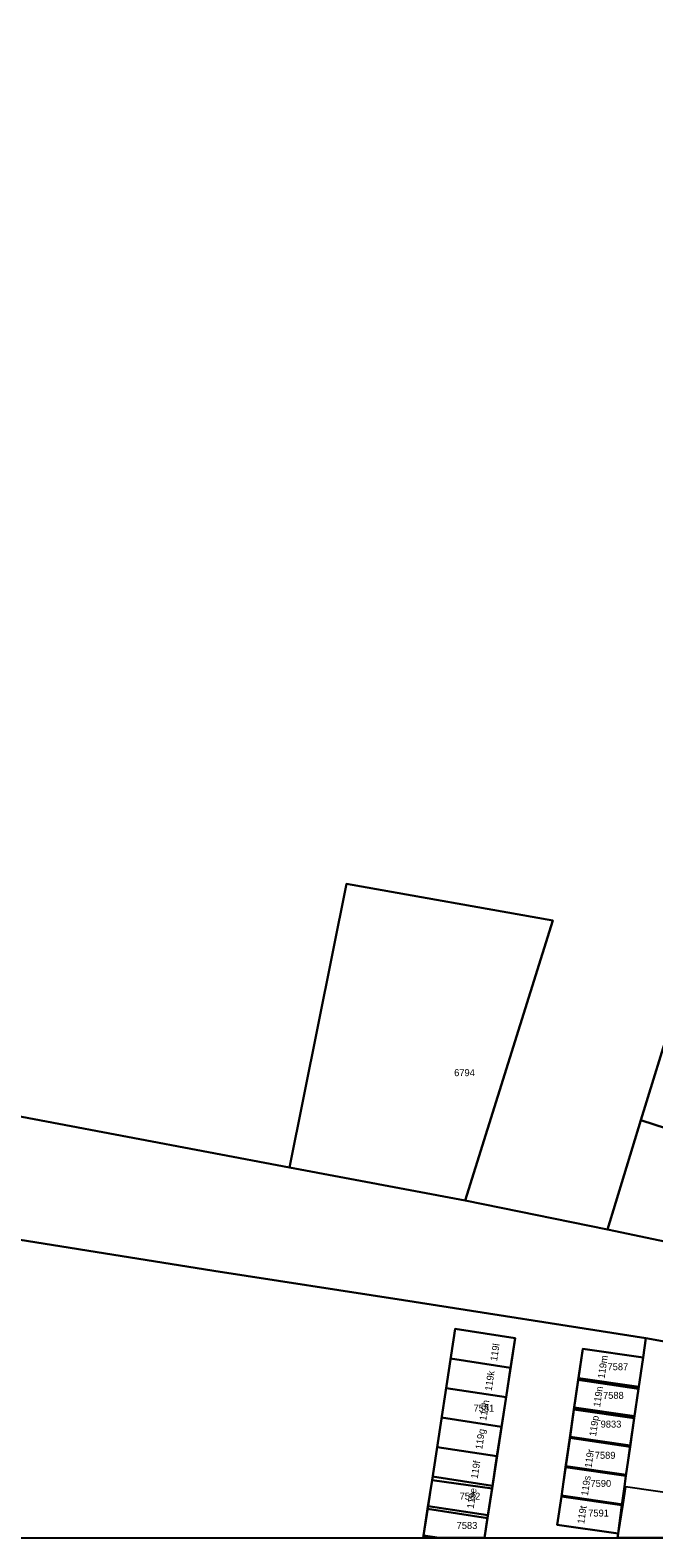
# Model space of a CAD drawing. Header units: metres. Extents: x 91564 to 92566, y 393362 to 394362.
# Tile 47 of 86: x 92253 to 92315, y 393362 to 393514. Entities that reach past the tile are written whole.
import ezdxf

# ---------------------------------------------------------------- set-up
doc = ezdxf.new("R2010")
doc.units = ezdxf.units.M
doc.linetypes.add('HIDDEN', pattern=[5.35, 2.675, -2.675])
for name, color, linetype in [('ADRES', 1, 'CONTINUOUS'), ('PAND', 1, 'CONTINUOUS'), ('PERCEEL', 7, 'CONTINUOUS'), ('PERCEELNUMMER', 7, 'CONTINUOUS'), ('TEC-RASTERVERDELING', 9, 'HIDDEN')]:
    doc.layers.add(name, color=color, linetype=linetype)

msp = doc.modelspace()

# ---------------------------------------------------------------- linework, layer by layer
at = {"layer": 'PAND'}
for points in [[(92301.446, 393382.145), (92295.418, 393383.067), (92294.961, 393380.08), (92300.989, 393379.158), (92301.446, 393382.145)], [(92300.989, 393379.158), (92294.961, 393380.08), (92294.508, 393377.114), (92300.536, 393376.192), (92300.989, 393379.158)], [(92314.33, 393380.202), (92308.268, 393381.082), (92307.836, 393378.108), (92313.899, 393377.229), (92314.33, 393380.202)], [(92300.536, 393376.192), (92294.508, 393377.114), (92294.054, 393374.149), (92300.082, 393373.227), (92300.536, 393376.192)], [(92313.899, 393377.229), (92307.836, 393378.108), (92307.409, 393375.159), (92313.471, 393374.28), (92313.899, 393377.229)], [(92300.082, 393373.227), (92294.054, 393374.149), (92293.601, 393371.183), (92299.629, 393370.261), (92300.082, 393373.227)], [(92313.471, 393374.28), (92307.409, 393375.159), (92306.981, 393372.21), (92313.043, 393371.331), (92313.471, 393374.28)], [(92299.629, 393370.261), (92293.601, 393371.183), (92293.147, 393368.218), (92299.175, 393367.296), (92299.629, 393370.261)], [(92313.043, 393371.331), (92306.981, 393372.21), (92306.553, 393369.261), (92312.615, 393368.381), (92313.043, 393371.331)], [(92299.175, 393367.296), (92293.147, 393368.218), (92292.694, 393365.252), (92298.722, 393364.33), (92299.175, 393367.296)], [(92312.57, 393367.197), (92312.446, 393367.215), (92312.615, 393368.381), (92306.553, 393369.261), (92306.125, 393366.311), (92312.289, 393365.418), (92312.57, 393367.197)], [(92312.289, 393365.418), (92306.125, 393366.311), (92305.697, 393363.362), (92307.182, 393363.147), (92311.823, 393362.474), (92312.289, 393365.418)], [(92318.59, 393366.323), (92312.57, 393367.197), (92312.289, 393365.418), (92311.823, 393362.474), (92311.761, 393362.049), (92317.97, 393362.049), (92318.59, 393366.323)], [(92298.722, 393364.33), (92292.694, 393365.252), (92292.24, 393362.287), (92293.799, 393362.049), (92298.373, 393362.049), (92298.722, 393364.33)], [(92293.799, 393362.049), (92292.24, 393362.287), (92292.204, 393362.049), (92293.799, 393362.049)]]:
    msp.add_lwpolyline(points, dxfattribs=at)
at = {"layer": 'PERCEEL'}
for points in [[(92246.097, 393405.491), (92278.756, 393399.319), (92284.488, 393427.857), (92305.257, 393424.147), (92296.415, 393395.998), (92310.762, 393393.085), (92314.116, 393404.066), (92317.35, 393414.614), (92323.095, 393431.6), (92324.745, 393436.839), (92316.5, 393439.561), (92330.197, 393483.837), (92345.072, 393478.99), (92349.285, 393491.895), (92350, 393494.065), (92352.37, 393501.835), (92356.54, 393514.41)], [(92330.435, 393429.342), (92323.095, 393431.6), (92317.35, 393414.614), (92314.116, 393404.066), (92321.837, 393401.573), (92330.435, 393429.342)], [(92296.415, 393395.998), (92305.257, 393424.147), (92284.488, 393427.857), (92278.756, 393399.319), (92296.415, 393395.998)], [(92426.897, 393365.546), (92415.003, 393368.57), (92407.477, 393370.524), (92394.827, 393373.839), (92381.629, 393377.22), (92367.504, 393380.802), (92363.951, 393381.747), (92359.097, 393382.819), (92354.432, 393383.824), (92344.769, 393386.061), (92341.801, 393386.752), (92332.943, 393388.457), (92324.477, 393390.205), (92310.762, 393393.085), (92296.415, 393395.998), (92278.756, 393399.319), (92246.097, 393405.491)], [(92321.837, 393401.573), (92314.116, 393404.066), (92310.762, 393393.085), (92324.477, 393390.205)], [(92355.357, 393362.049), (92311.759, 393362.049), (92311.82, 393362.47), (92305.695, 393363.36), (92306.108, 393366.207), (92306.539, 393369.176), (92306.962, 393372.096), (92307.378, 393374.966), (92307.809, 393377.935), (92308.265, 393381.08), (92314.33, 393380.2), (92314.611, 393382.138), (92290.237, 393385.951), (92271.122, 393388.922), (92230.245, 393395.468)], [(92230.245, 393395.468), (92271.122, 393388.922), (92290.237, 393385.951), (92314.611, 393382.138), (92320.752, 393381.045), (92326.644, 393380.067)], [(92292.203, 393362.049), (92292.648, 393364.961), (92293.092, 393367.863), (92295.415, 393383.065), (92301.445, 393382.14), (92299.132, 393367.018), (92298.675, 393364.037), (92298.371, 393362.049), (92292.203, 393362.049)], [(92293.092, 393367.863), (92299.132, 393367.018), (92301.445, 393382.14), (92295.415, 393383.065), (92293.092, 393367.863)], [(92314.611, 393382.138), (92314.33, 393380.2), (92313.874, 393377.055), (92313.443, 393374.086), (92313.026, 393371.216), (92312.602, 393368.297), (92312.445, 393367.215), (92312.196, 393365.324), (92311.82, 393362.47), (92311.759, 393362.049), (92317.898, 393362.049), (92318.541, 393366.33), (92319.637, 393373.301), (92320.752, 393381.045), (92314.611, 393382.138)], [(92307.809, 393377.935), (92313.874, 393377.055), (92314.33, 393380.2), (92308.265, 393381.08), (92307.809, 393377.935)], [(92307.378, 393374.966), (92313.443, 393374.086), (92313.874, 393377.055), (92307.809, 393377.935), (92307.378, 393374.966)], [(92306.962, 393372.096), (92313.026, 393371.216), (92313.443, 393374.086), (92307.378, 393374.966), (92306.962, 393372.096)], [(92306.539, 393369.176), (92312.602, 393368.297), (92313.026, 393371.216), (92306.962, 393372.096), (92306.539, 393369.176)], [(92293.092, 393367.863), (92292.648, 393364.961), (92298.675, 393364.037), (92299.132, 393367.018), (92293.092, 393367.863)], [(92306.108, 393366.207), (92312.196, 393365.324), (92312.445, 393367.215), (92312.602, 393368.297), (92306.539, 393369.176), (92306.108, 393366.207)], [(92292.648, 393364.961), (92292.203, 393362.049), (92298.371, 393362.049), (92298.675, 393364.037), (92292.648, 393364.961)], [(92306.108, 393366.207), (92305.695, 393363.36), (92311.82, 393362.47), (92312.196, 393365.324), (92306.108, 393366.207)], [(92241.897, 393362.049), (92406.866, 393362.049)]]:
    msp.add_lwpolyline(points, dxfattribs=at)
at = {"layer": 'TEC-RASTERVERDELING'}
msp.add_lwpolyline([(91564.497, 393362.049), (92564.497, 393362.049), (92564.497, 394362.049), (91564.497, 394362.049), (91564.497, 393362.049)], dxfattribs=at)

# ---------------------------------------------------------------- texts
at = {"layer": 'ADRES'}
for s, rotation, p in [('119l', 81.297, (92299.632, 393379.795)), ('119m', 81.704, (92310.455, 393378.039)), ('119k', 81.297, (92299.093, 393376.795)), ('119n', 81.801, (92310.004, 393375.181)), ('119h', 81.2, (92298.546, 393373.799)), ('119p', 81.704, (92309.593, 393372.231)), ('119g', 81.297, (92298.135, 393370.901)), ('119r', 81.801, (92309.142, 393369.055)), ('119f', 81.297, (92297.681, 393367.952)), ('119s', 81.801, (92308.779, 393366.242)), ('119e', 81.297, (92297.278, 393364.952)), ('119t', 81.801, (92308.401, 393363.418))]:
    msp.add_text(s, height=0.7, rotation=rotation, dxfattribs=at).set_placement(p)
at = {"layer": 'PERCEELNUMMER'}
for s, p in [('6794', (92295.319, 393408.502)), ('7587', (92310.754, 393378.916)), ('7581', (92297.269, 393374.743)), ('7588', (92310.301, 393376.034)), ('9833', (92310.06, 393373.143)), ('7589', (92309.47, 393370.003)), ('7590', (92309.037, 393367.174)), ('7582', (92295.864, 393365.888)), ('7591', (92308.809, 393364.193)), ('7583', (92295.567, 393362.947))]:
    msp.add_text(s, height=0.7, dxfattribs=at).set_placement(p)

doc.saveas('drawing.dxf')
